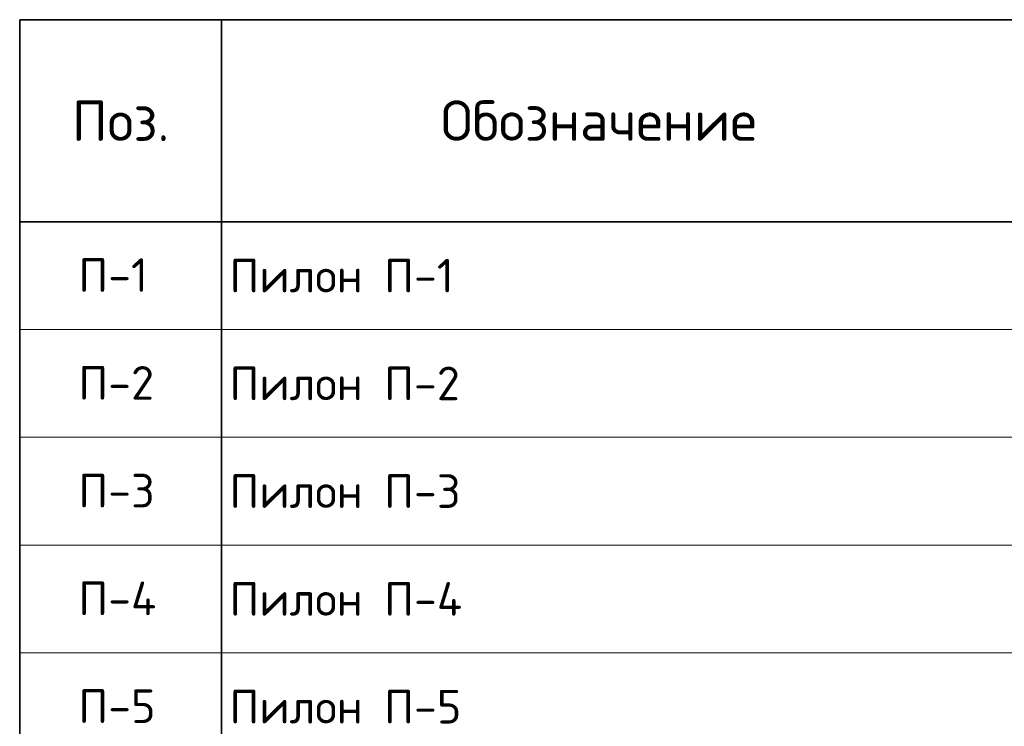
# Model space of a CAD drawing. Header units: millimetres. Extents: x 24180 to 99386, y -42598 to 25936.
# Tile 39 of 41: x 80840 to 88153, y 14650 to 19895. Entities that reach past the tile are written whole.
import ezdxf

# ---------------------------------------------------------------- set-up
doc = ezdxf.new("R2010")
doc.units = ezdxf.units.MM
doc.layers.add('Standard', color=7, linetype='Continuous', lineweight=25)
doc.styles.add('ISOCPEUR', font='ISOCPEUR')

msp = doc.modelspace()

# ---------------------------------------------------------------- linework, layer by layer
at = {"layer": 'Standard', "color": 7, "linetype": 'Continuous', "lineweight": 35, "transparency": 33554687}
for p, q in [((80839.7, 19895.2), (99339.7, 19895.2)), ((80839.7, 19895.2), (80839.7, 18395.2)), ((80839.7, 18395.2), (80839.7, 19895.2)), ((82339.7, 19895.2), (82339.7, 18395.2)), ((80839.7, 18395.2), (80839.7, 17595.2)), ((99339.7, 18395.2), (80839.7, 18395.2)), ((82339.7, 18395.2), (82339.7, 17595.2)), ((80839.7, 17595.2), (80839.7, 16795.2)), ((82339.7, 17595.2), (82339.7, 16795.2)), ((80839.7, 16795.2), (80839.7, 15995.2)), ((82339.7, 16795.2), (82339.7, 15995.2)), ((80839.7, 15995.2), (80839.7, 15195.2)), ((82339.7, 15995.2), (82339.7, 15195.2)), ((80839.7, 15195.2), (80839.7, 14395.2)), ((82339.7, 15195.2), (82339.7, 14395.2))]:
    msp.add_line(p, q, dxfattribs=at)
at = {"layer": 'Standard', "color": 7, "linetype": 'Continuous', "lineweight": 13, "transparency": 33554687}
for p, q in [((80839.7, 17595.2), (99339.7, 17595.2)), ((80839.7, 16795.2), (99339.7, 16795.2)), ((80839.7, 15995.2), (99339.7, 15995.2)), ((80839.7, 15195.2), (99339.7, 15195.2))]:
    msp.add_line(p, q, dxfattribs=at)

# ---------------------------------------------------------------- texts
at = {"layer": 'Standard', "color": 7, "linetype": 'Continuous', "lineweight": 35, "transparency": 33554687, "style": 'ISOCPEUR'}
for s, insert, char_height, width, attachment_point in [('\\A1;{\\fISOCPEUR|i0|b0;\\H300.000000;\\W1.000000;\\C7;Обозначение}\\P', (85140.8, 19146.1), 90, 2501.273, 5), ('\\A1;{\\fISOCPEUR|i0|b0;\\H300.000000;\\W1.000000;\\C7;Поз.}\\P', (81589.2, 19144.7), 90, 873.679, 5), ('\\A1;{\\fISOCPEUR|i0|b0;\\H250.000000;\\W1.000000;\\C7;Пилон П-1}\\P', (82398.2, 17995.2), 75, 1667.424, 4), ('\\A1;{\\fISOCPEUR|i0|b0;\\H250.000000;\\W1.000000;\\C7;Пилон П-2}\\P', (82398.2, 17195.2), 75, 1721.212, 4), ('\\A1;{\\fISOCPEUR|i0|b0;\\H250.000000;\\W1.000000;\\C7;Пилон П-3}\\P', (82398.2, 16395.2), 75, 1721.212, 4), ('\\A1;{\\fISOCPEUR|i0|b0;\\H250.000000;\\W1.000000;\\C7;Пилон П-4}\\P', (82398.2, 15595.2), 75, 1746.269, 4), ('\\A1;{\\fISOCPEUR|i0|b0;\\H250.000000;\\W1.000000;\\C7;Пилон П-5}\\P', (82398.2, 14795.2), 75, 1721.212, 4)]:
    msp.add_mtext(s, dxfattribs=dict(at, insert=insert, char_height=char_height, width=width, attachment_point=attachment_point))
at = {"layer": 'Standard', "color": 7, "linetype": 'Continuous', "lineweight": 13, "transparency": 33554687, "char_height": 75, "attachment_point": 7, "style": 'ISOCPEUR'}
for s, insert, width in [('\\A1;{\\fISOCPEUR|i0|b0;\\H250.000000;\\W1.000000;\\C7;П-1}\\P', (81275.1, 17873.9), 604.167), ('\\A1;{\\fISOCPEUR|i0|b0;\\H250.000000;\\W1.000000;\\C7;П-2}\\P', (81275.1, 17073.9), 664.583), ('\\A1;{\\fISOCPEUR|i0|b0;\\H250.000000;\\W1.000000;\\C7;П-3}\\P', (81275.1, 16273.9), 664.583), ('\\A1;{\\fISOCPEUR|i0|b0;\\H250.000000;\\W1.000000;\\C7;П-4}\\P', (81275.1, 15473.9), 690), ('\\A1;{\\fISOCPEUR|i0|b0;\\H250.000000;\\W1.000000;\\C7;П-5}\\P', (81275.1, 14673.9), 664.583)]:
    msp.add_mtext(s, dxfattribs=dict(at, insert=insert, width=width))

doc.saveas('drawing.dxf')
